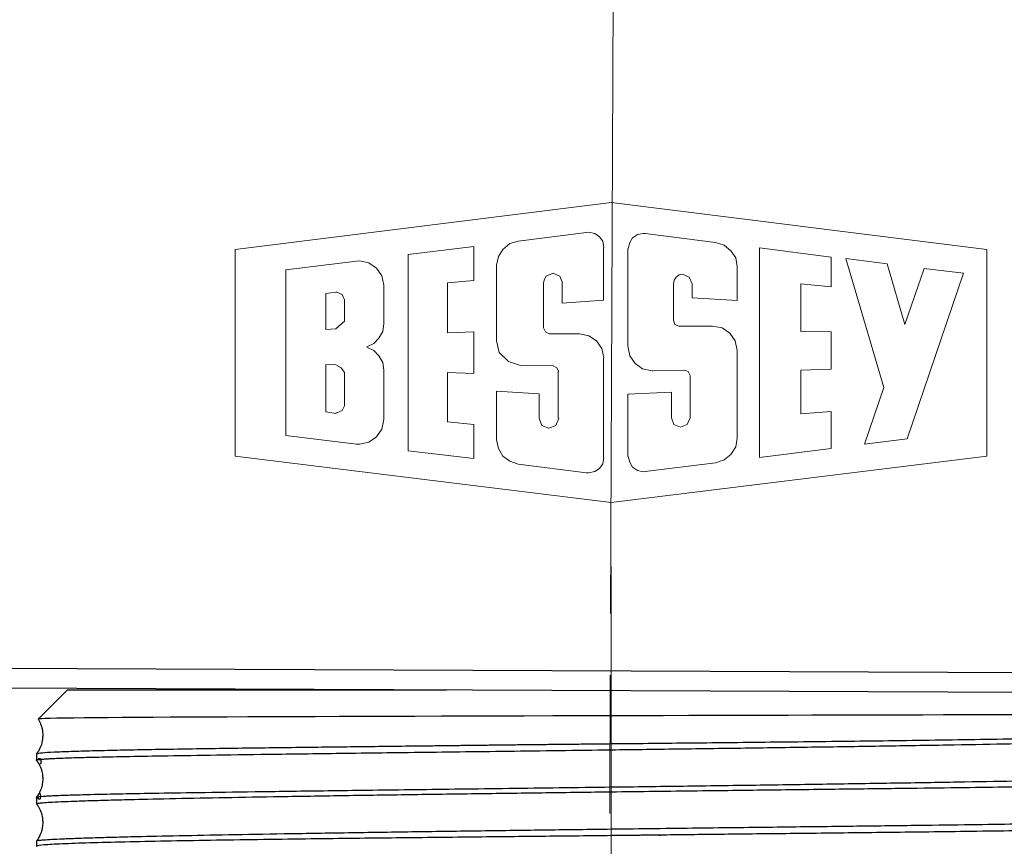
# Model space of a CAD drawing. Header units: millimetres. Extents: x 83 to 181, y 21 to 232.
# Tile 5 of 5: x 94 to 110, y 195 to 208. Entities that reach past the tile are written whole.
import ezdxf

# ---------------------------------------------------------------- set-up
doc = ezdxf.new("R2010")
doc.units = ezdxf.units.MM
doc.header["$MEASUREMENT"] = 0
doc.layers.add('Layer0000', color=7, linetype='Continuous', lineweight=20)

# ---------------------------------------------------------------- blocks, each defined once
blk = doc.blocks.new('DimBlk4')
at = {"layer": 'Layer0000', "color": 7, "linetype": 'Continuous', "lineweight": 5}
for p, q in [((103.1708304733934, 210.6666757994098), (103.1197785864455, 198.6667843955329)), ((103.1155242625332, 197.6667934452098), (103.1059520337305, 195.4168138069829))]:
    blk.add_line(p, q, dxfattribs=at)
blk = doc.blocks.new('DimBlk5')
at = {"layer": 'Layer0000', "color": 7, "linetype": 'Continuous', "lineweight": 5}
blk.add_line((103.1272719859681, 188.428129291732), (103.1272719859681, 199.428129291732), dxfattribs=at)

msp = doc.modelspace()

# ---------------------------------------------------------------- linework, layer by layer
at = {"color": 7, "linetype": 'Continuous', "lineweight": 30}
for p, q in [((83.11600960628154, 197.8234183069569), (123.1156476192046, 197.6532453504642)), ((84.31463081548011, 197.4967769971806), (121.914290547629, 197.3368144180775)), ((93.80097963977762, 196.9518369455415), (94.27727198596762, 197.4281292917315)), ((94.27727198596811, 197.428129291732), (100.450469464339, 197.428129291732)), ((98.12727198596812, 197.428129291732), (98.12727198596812, 197.4380130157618)), ((93.77727198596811, 196.3863568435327), (93.77727198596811, 196.2794065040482)), ((93.77727198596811, 195.6794065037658), (93.77727198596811, 195.5684734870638)), ((93.77727198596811, 194.9684734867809), (93.77727198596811, 194.8813164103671))]:
    msp.add_line(p, q, dxfattribs=at)
msp.add_open_spline([(103.1272719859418, 197.0040121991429), (98.00465400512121, 196.9909587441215), (93.82626907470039, 196.9770852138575), (93.8009707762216, 196.9518356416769)], degree=3, dxfattribs=at)
for points, degree, knots in [([(112.3787354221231, 197.0282480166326), (112.3780058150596, 197.0281743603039), (112.0056085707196, 197.0264319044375), (107.7060089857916, 197.0156797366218), (103.1272719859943, 197.0040121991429)], 3, [3.870964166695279, 3.870964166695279, 3.870964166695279, 3.870964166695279, 4.174709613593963, 7.269159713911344, 7.269159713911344, 7.269159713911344, 7.269159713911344]), ([(93.80106797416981, 196.9513589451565), (93.89968142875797, 196.7916345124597), (93.84871776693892, 196.4820155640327), (93.77775912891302, 196.3875915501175)], 2, [0.0807709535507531, 0.0807709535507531, 0.0807709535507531, 0.6275535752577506, 0.9811654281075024, 0.9811654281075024, 0.9811654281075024]), ([(93.77758999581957, 196.2785835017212), (93.90305326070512, 196.1062539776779), (93.84885605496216, 195.7753192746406), (93.77759503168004, 195.6802614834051)], 2, [0.01871212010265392, 0.01871212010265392, 0.01871212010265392, 0.6277329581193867, 0.981273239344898, 0.981273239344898, 0.981273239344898]), ([(93.77766127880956, 195.5674896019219), (93.90296864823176, 195.3956091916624), (93.84878898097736, 195.0642564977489), (93.77766770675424, 194.9694943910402)], 2, [0.01876266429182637, 0.01876266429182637, 0.01876266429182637, 0.6275808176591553, 0.9812190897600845, 0.9812190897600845, 0.9812190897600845])]:
    msp.add_open_spline(points, degree=degree, knots=knots, dxfattribs=at)
for points, weights in [([(103.1272719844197, 196.5505994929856), (107.8022719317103, 196.5990690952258), (112.4772718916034, 196.6420891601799), (112.4772719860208, 196.7281292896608)], [0.7201235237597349, 0.4800823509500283, 0.3600617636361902, 0.3600617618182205]), ([(112.4769498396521, 196.6359079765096), (112.4342863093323, 196.5791643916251), (108.8631072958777, 196.5215125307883), (103.1272719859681, 196.4458776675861)], [0.4955590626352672, 0.3705940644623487, 0.3320676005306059, 0.3799796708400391]), ([(103.1272719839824, 195.845877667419), (108.9074438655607, 195.9220971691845), (112.4772719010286, 195.9798591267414), (112.4772719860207, 196.0367638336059)], [0.3799796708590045, 0.3317442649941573, 0.3711179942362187, 0.4981008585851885]), ([(103.1272719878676, 195.7621278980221), (97.5203549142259, 195.6912305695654), (93.77727185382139, 195.6308411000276), (93.77727198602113, 195.5684877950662)], [0.4005098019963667, 0.3334832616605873, 0.3497590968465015, 0.4493373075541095]), ([(93.77763350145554, 194.9694481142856), (93.82436344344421, 195.0315998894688), (97.56455090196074, 195.0917894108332), (103.1272719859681, 195.1621278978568)], [0.4473848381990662, 0.3495487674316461, 0.3339237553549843, 0.4005098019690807]), ([(103.1272719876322, 195.0534988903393), (98.67939627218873, 195.0040474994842), (93.77727183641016, 194.9694570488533), (93.77727198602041, 194.8813322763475)], [0.8822335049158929, 0.5609053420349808, 0.3878786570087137, 0.363153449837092])]:
    msp.add_rational_spline(points, weights, degree=3, dxfattribs=at)
for points, weights, knots in [([(93.77771198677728, 196.3875433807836), (93.82643750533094, 196.4523502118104), (97.1985559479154, 196.4804989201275), (100.5685230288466, 196.5222469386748), (101.3563346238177, 196.5320065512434), (102.2153568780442, 196.5411449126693), (103.1272719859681, 196.5505994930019)], [0.3902960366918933, 0.4622495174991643, 0.6626326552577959, 0.9914454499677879, 0.8883888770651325, 0.79794823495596, 0.7201235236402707], [530.7791531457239, 530.7791531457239, 530.7791531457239, 530.7791531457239, 532.2227554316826, 532.2227554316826, 532.2227554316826, 532.6752095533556, 532.6752095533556, 532.6752095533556, 532.6752095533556]), ([(103.1272719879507, 196.4458776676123), (97.59073875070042, 196.3728708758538), (94.63246949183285, 196.3438497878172), (93.93647350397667, 196.298717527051), (93.83450969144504, 196.2921056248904), (93.7772719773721, 196.2857723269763), (93.77727198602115, 196.2794192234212)], [0.3799796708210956, 0.4414624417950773, 0.6452843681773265, 0.9914454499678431, 0.9192052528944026, 0.8531641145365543, 0.7933220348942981], [519.7545240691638, 519.7545240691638, 519.7545240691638, 519.7545240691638, 521.2742913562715, 521.2742913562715, 521.2742913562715, 521.5914508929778, 521.5914508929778, 521.5914508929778, 521.5914508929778]), ([(93.77727198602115, 196.2794192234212), (93.77727198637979, 196.2791557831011), (93.77737058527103, 196.2788923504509), (93.77756864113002, 196.2786289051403), (93.97304659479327, 196.0186126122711), (93.77727163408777, 196.5379263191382), (93.77727198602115, 196.2794192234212)], [0.7864474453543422, 0.7910213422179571, 0.7887298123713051, 0.7864474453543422, 0.7864474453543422, 0.7864474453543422, 0.7864474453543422], [521.5914508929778, 521.5914508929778, 521.5914508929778, 521.5914508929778, 521.6036444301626, 521.6036444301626, 521.6036444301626, 521.6044885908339, 521.6044885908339, 521.6044885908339, 521.6044885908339]), ([(112.4769922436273, 195.9234725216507), (112.467648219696, 195.9110447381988), (112.2270273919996, 195.899524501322), (111.8458873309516, 195.8869528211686), (110.661524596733, 195.8478873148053), (107.7510703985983, 195.8205940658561), (103.1272719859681, 195.7621278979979)], [0.6639756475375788, 0.7533985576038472, 0.8625551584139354, 0.9914454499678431, 0.6770608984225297, 0.4800823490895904, 0.4005098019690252], [524.4044096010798, 524.4044096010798, 524.4044096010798, 524.4044096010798, 524.9702827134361, 524.9702827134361, 524.9702827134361, 526.3505400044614, 526.3505400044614, 526.3505400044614, 526.3505400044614]), ([(93.77727198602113, 195.6794192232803), (93.77727198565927, 195.6796850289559), (93.77737236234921, 195.6799508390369), (93.77757223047, 195.6802166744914), (93.97081188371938, 195.9372359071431), (93.77727233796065, 195.4209121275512), (93.77727198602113, 195.6794192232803)], [0.8003552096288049, 0.7956569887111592, 0.798001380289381, 0.8003552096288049, 0.8003552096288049, 0.8003552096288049, 0.8003552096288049], [524.5136131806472, 524.5136131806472, 524.5136131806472, 524.5136131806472, 524.5259882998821, 524.5259882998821, 524.5259882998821, 524.526840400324, 524.526840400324, 524.526840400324, 524.526840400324]), ([(93.77757223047, 195.6802166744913), (93.78214877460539, 195.6863037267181), (93.83878772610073, 195.6923830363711), (93.93647350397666, 195.6987175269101), (94.63246949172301, 195.7438497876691), (97.59073874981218, 195.7728708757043), (103.1272719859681, 195.8458776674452)], [0.8003552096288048, 0.8583272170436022, 0.9220239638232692, 0.991445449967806, 0.6452843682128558, 0.4414624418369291, 0.3799796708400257], [524.5259882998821, 524.5259882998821, 524.5259882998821, 524.5259882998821, 524.8307727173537, 524.8307727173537, 524.8307727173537, 526.3505400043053, 526.3505400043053, 526.3505400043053, 526.3505400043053]), ([(103.1272719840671, 195.162127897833), (107.7510703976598, 195.2205940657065), (110.6615245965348, 195.2478873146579), (111.8458873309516, 195.2869528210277), (112.2347262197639, 195.2997784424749), (112.4772719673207, 195.3115078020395), (112.4772719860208, 195.3242166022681)], [0.4005098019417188, 0.4800823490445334, 0.6770608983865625, 0.991445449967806, 0.8602960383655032, 0.7495781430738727, 0.6592917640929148], [519.754524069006, 519.754524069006, 519.754524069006, 519.754524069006, 521.1347813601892, 521.1347813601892, 521.1347813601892, 521.7105727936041, 521.7105727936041, 521.7105727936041, 521.7105727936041]), ([(112.4767988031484, 195.2208122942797), (112.4167340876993, 195.1409237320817), (107.9956306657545, 195.1113565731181), (103.9899811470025, 195.0634234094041), (103.7087649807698, 195.0600582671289), (103.4209058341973, 195.0567635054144), (103.1272719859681, 195.0534988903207)], [0.3733549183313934, 0.4255686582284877, 0.6315988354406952, 0.9914454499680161, 0.9533143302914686, 0.9169103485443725, 0.8822335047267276], [518.0072636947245, 518.0072636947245, 518.0072636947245, 518.0072636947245, 519.5871152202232, 519.5871152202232, 519.5871152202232, 519.7545240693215, 519.7545240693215, 519.7545240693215, 519.7545240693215])]:
    msp.add_rational_spline(points, weights, degree=3, knots=knots, dxfattribs=at)
at = {"layer": 'Layer0000', "color": 7, "linetype": 'Continuous', "lineweight": 5}
for p, q in [((97.00888129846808, 204.5946148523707), (103.1271184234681, 205.3593561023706)), ((109.2456626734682, 204.5946148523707), (103.1271184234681, 205.3593561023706)), ((101.6132992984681, 204.7272928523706), (102.7290844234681, 204.8676489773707)), ((102.7604111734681, 204.8756342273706), (102.7290844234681, 204.8676489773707)), ((102.8617624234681, 204.8519856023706), (102.7604111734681, 204.8756342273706)), ((102.9397721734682, 204.7976244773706), (102.8617624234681, 204.8519856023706)), ((103.6501522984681, 204.8519856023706), (103.5564791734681, 204.8366293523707)), ((103.6811719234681, 204.8519856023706), (103.6501522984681, 204.8519856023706)), ((104.8282837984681, 204.7039513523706), (103.6811719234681, 204.8519856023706)), ((101.4806212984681, 204.6882879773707), (101.3632995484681, 204.5946148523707)), ((101.6132992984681, 204.7272928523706), (101.4806212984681, 204.6882879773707)), ((102.9944404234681, 204.7272928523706), (102.9397721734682, 204.7976244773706)), ((103.0101037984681, 204.6259416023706), (102.9944404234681, 204.7272928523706)), ((103.4314792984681, 204.7039513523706), (103.4081377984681, 204.6102782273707)), ((103.4784694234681, 204.7819611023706), (103.4314792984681, 204.7039513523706)), ((103.5564791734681, 204.8366293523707), (103.4784694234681, 204.7819611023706)), ((104.9689470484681, 204.6649464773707), (104.8282837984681, 204.7039513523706)), ((97.00888129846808, 202.9167909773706), (97.00888129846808, 204.5946148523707)), ((99.82613892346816, 204.5086198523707), (100.8952410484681, 204.6412978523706)), ((100.8952410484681, 204.0872443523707), (100.8952410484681, 204.6412978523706)), ((101.3632995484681, 204.5946148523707), (101.2932750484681, 204.4776002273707)), ((103.0024256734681, 203.7675272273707), (103.0024256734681, 204.6259416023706)), ((103.4001525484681, 203.0181422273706), (103.4001525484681, 204.6102782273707)), ((105.0782835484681, 204.5712733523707), (104.9689470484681, 204.6649464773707)), ((105.1562932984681, 204.4542587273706), (105.0782835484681, 204.5712733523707)), ((106.7091172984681, 204.4696149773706), (105.5463420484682, 204.6179563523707)), ((105.5463420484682, 202.9167909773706), (105.5463420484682, 204.6179563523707)), ((109.2456626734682, 202.9167909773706), (109.2456626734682, 204.5946148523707)), ((109.2456626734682, 204.5946148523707), (109.2456626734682, 201.2309818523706)), ((97.8359689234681, 204.2589272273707), (98.98308079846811, 204.3995904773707)), ((99.03007092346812, 204.4072686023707), (98.98308079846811, 204.3995904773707)), ((99.18609042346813, 204.3759418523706), (99.03007092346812, 204.4072686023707)), ((99.31109029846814, 204.2902539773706), (99.18609042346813, 204.3759418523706)), ((99.82613892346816, 202.9167909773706), (99.82613892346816, 204.5086198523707)), ((101.2932750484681, 204.4776002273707), (101.2619482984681, 204.3369369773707)), ((105.1796347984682, 204.3135954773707), (105.1562932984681, 204.4542587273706)), ((106.7091172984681, 204.1809174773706), (106.7091172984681, 204.4696149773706)), ((107.5675316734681, 202.3470741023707), (106.9511317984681, 204.4462734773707)), ((107.6221999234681, 204.3605856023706), (106.9511317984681, 204.4462734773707)), ((107.9108974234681, 203.3694932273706), (107.6221999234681, 204.3605856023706)), ((97.8359689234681, 204.2589272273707), (97.8359689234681, 202.9167909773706)), ((99.3967781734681, 204.1652541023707), (99.31109029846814, 204.2902539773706)), ((101.2619482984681, 203.1041372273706), (101.2619482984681, 204.3369369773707)), ((102.1827090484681, 204.2042589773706), (102.0736796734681, 204.1575759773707)), ((102.2920455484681, 204.1575759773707), (102.1827090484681, 204.2042589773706)), ((105.1796347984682, 203.7595419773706), (105.1796347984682, 204.3135954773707)), ((107.9108974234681, 203.3694932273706), (108.2232435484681, 204.2825758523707)), ((107.9499022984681, 201.5120012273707), (108.8629849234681, 204.2042589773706)), ((108.8629849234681, 204.2042589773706), (108.2232435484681, 204.2825758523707)), ((99.42810492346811, 204.0092346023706), (99.3967781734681, 204.1652541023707)), ((100.8952410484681, 204.0872443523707), (100.4658802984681, 204.0482394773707)), ((100.4658802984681, 204.0482394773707), (100.4658802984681, 203.2368152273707)), ((102.0423529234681, 204.1108929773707), (102.0266895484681, 204.0482394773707)), ((102.0266895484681, 204.0482394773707), (102.0266895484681, 203.3148249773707)), ((102.0736796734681, 204.1575759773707), (102.0423529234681, 204.1108929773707)), ((102.3390356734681, 204.0482394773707), (102.2920455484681, 204.1575759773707)), ((102.331050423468, 203.7205371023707), (102.331050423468, 204.0482394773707)), ((104.1572156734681, 204.0952296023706), (104.1415522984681, 204.0325761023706)), ((104.1885424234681, 204.1419126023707), (104.1572156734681, 204.0952296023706)), ((104.2352254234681, 204.1809174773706), (104.1885424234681, 204.1419126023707)), ((104.2898936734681, 204.1889027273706), (104.2352254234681, 204.1809174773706)), ((104.3992301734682, 204.1419126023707), (104.2898936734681, 204.1889027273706)), ((104.4459131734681, 204.0325761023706), (104.3992301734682, 204.1419126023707)), ((106.7091172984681, 203.9858931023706), (106.7091172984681, 204.1809174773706)), ((98.48369554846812, 203.8765566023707), (98.6477002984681, 203.8998981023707)), ((98.48369554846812, 203.4551811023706), (98.48369554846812, 203.8765566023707)), ((98.66336367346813, 203.8998981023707), (98.6477002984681, 203.8998981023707)), ((98.74905154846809, 203.8608932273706), (98.66336367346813, 203.8998981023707)), ((99.42810492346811, 203.5721957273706), (99.42810492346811, 204.0092346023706)), ((104.1415522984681, 203.4395177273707), (104.1415522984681, 204.0325761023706)), ((104.4459131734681, 203.8065321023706), (104.4459131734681, 204.0325761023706)), ((106.2174101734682, 203.3928347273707), (106.2174101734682, 204.0325761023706)), ((106.7091172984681, 203.9858931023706), (106.2174101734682, 204.0325761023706)), ((98.78805642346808, 203.7752053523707), (98.74905154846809, 203.8608932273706)), ((98.78805642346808, 203.4941859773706), (98.78805642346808, 203.7752053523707)), ((103.0024256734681, 203.7675272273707), (102.331050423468, 203.7205371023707)), ((104.4459131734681, 203.8065321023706), (105.1796347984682, 203.7595419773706)), ((99.42810492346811, 203.3848494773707), (99.42810492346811, 203.5721957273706)), ((98.48369554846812, 203.2911763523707), (98.48369554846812, 203.4551811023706)), ((98.6477002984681, 203.2991616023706), (98.78805642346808, 203.4238543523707)), ((98.78805642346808, 203.4238543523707), (98.78805642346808, 203.4941859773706)), ((104.1415522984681, 203.4395177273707), (104.1652009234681, 203.3694932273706)), ((98.6477002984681, 203.2991616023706), (98.48369554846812, 203.2911763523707)), ((99.35009517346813, 203.1508202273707), (99.41244154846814, 203.2601567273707)), ((99.41244154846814, 203.2601567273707), (99.42810492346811, 203.3848494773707)), ((100.4658802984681, 203.2368152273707), (100.8952410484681, 203.2521714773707)), ((100.8952410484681, 203.2521714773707), (100.8952410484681, 202.5734252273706)), ((102.0266895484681, 203.3148249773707), (102.0580162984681, 203.2521714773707)), ((102.0580162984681, 203.2521714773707), (102.1203626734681, 203.2211518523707)), ((104.1652009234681, 203.3694932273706), (104.2352254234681, 203.3458446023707)), ((104.7816007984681, 203.3458446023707), (104.2352254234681, 203.3458446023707)), ((104.9376202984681, 203.3148249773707), (104.7816007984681, 203.3458446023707)), ((105.0626201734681, 203.2288299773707), (104.9376202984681, 203.3148249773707)), ((106.2174101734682, 203.2601567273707), (106.2174101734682, 203.3928347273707)), ((106.7091172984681, 203.2521714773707), (106.2174101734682, 203.2601567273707)), ((106.7091172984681, 203.2521714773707), (106.7091172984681, 202.6434497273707)), ((99.26410017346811, 203.0651323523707), (99.35009517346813, 203.1508202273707)), ((101.2619482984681, 203.1041372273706), (101.3089384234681, 202.9167909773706)), ((102.6120697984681, 203.2211518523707), (102.1203626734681, 203.2211518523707)), ((102.7680892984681, 203.1898251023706), (102.6120697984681, 203.2211518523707)), ((102.8930891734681, 203.1041372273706), (102.7680892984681, 203.1898251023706)), ((102.9787770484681, 202.9791373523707), (102.8930891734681, 203.1041372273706)), ((105.1483080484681, 203.1041372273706), (105.0626201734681, 203.2288299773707)), ((105.1796347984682, 202.9478106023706), (105.1483080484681, 203.1041372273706)), ((97.00888129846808, 202.9167909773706), (97.00888129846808, 201.2309818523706)), ((97.8359689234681, 201.5666694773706), (97.8359689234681, 202.9167909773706)), ((99.1547636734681, 203.0104641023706), (99.26410017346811, 203.0651323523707)), ((99.26410017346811, 202.9478106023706), (99.1547636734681, 203.0024788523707)), ((99.35009517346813, 202.8621227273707), (99.26410017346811, 202.9478106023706)), ((99.82613892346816, 202.9167909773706), (99.82613892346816, 201.3169768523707)), ((101.3089384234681, 202.9167909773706), (101.4569726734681, 202.7684496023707)), ((103.0101037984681, 202.8307959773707), (102.9787770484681, 202.9791373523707)), ((103.4001525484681, 203.0181422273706), (103.4314792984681, 202.8621227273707)), ((105.1796347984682, 202.9478106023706), (105.1796347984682, 201.5196793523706)), ((105.5463420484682, 202.9167909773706), (105.5463420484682, 201.2076403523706)), ((109.2456626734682, 202.9167909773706), (109.2456626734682, 201.2309818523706)), ((99.41244154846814, 202.7527862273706), (99.35009517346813, 202.8621227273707)), ((101.4569726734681, 202.7684496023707), (101.6523041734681, 202.7061032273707)), ((103.0024256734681, 202.8231178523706), (103.0024256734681, 201.1999622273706)), ((103.4314792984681, 202.8621227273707), (103.5174742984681, 202.7371228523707)), ((98.48369554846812, 202.7217666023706), (98.48369554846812, 202.3157473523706)), ((98.6477002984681, 202.7137813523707), (98.48369554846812, 202.7217666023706)), ((98.73338817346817, 202.6670983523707), (98.6477002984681, 202.7137813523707)), ((98.78805642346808, 202.5890886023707), (98.73338817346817, 202.6670983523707)), ((99.42810492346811, 202.6280934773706), (99.41244154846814, 202.7527862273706)), ((99.42810492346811, 202.6280934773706), (99.42810492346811, 202.3547522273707)), ((102.1827090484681, 202.6981179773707), (101.6523041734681, 202.7061032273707)), ((102.2453625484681, 202.6670983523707), (102.1827090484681, 202.6981179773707)), ((102.2763821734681, 202.6044448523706), (102.2453625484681, 202.6670983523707)), ((102.2687040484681, 202.6044448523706), (102.2687040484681, 201.8476888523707)), ((103.5174742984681, 202.7371228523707), (103.6421670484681, 202.6514349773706)), ((103.6421670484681, 202.6514349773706), (103.7981865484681, 202.6201082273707)), ((103.7981865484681, 202.6201082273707), (103.8061717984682, 202.6201082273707)), ((103.8061717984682, 202.6201082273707), (104.3212204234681, 202.6280934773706)), ((104.3835667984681, 202.6044448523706), (104.3212204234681, 202.6280934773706)), ((104.4148935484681, 202.5420984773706), (104.3835667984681, 202.6044448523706)), ((106.7091172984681, 202.6434497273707), (106.2174101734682, 202.6280934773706)), ((106.2174101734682, 202.6280934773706), (106.2174101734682, 202.5030936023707)), ((98.78805642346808, 202.5890886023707), (98.78805642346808, 202.3237326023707)), ((100.8952410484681, 202.5734252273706), (100.4658802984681, 202.5890886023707)), ((100.4658802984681, 202.5890886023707), (100.4658802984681, 201.7850353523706)), ((104.4148935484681, 202.5344203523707), (104.4148935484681, 201.8553669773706)), ((106.2174101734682, 202.5030936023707), (106.2174101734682, 201.9177133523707)), ((98.48369554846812, 202.3157473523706), (98.48369554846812, 201.9490401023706)), ((98.78805642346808, 202.3237326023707), (98.78805642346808, 202.0503913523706)), ((99.42810492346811, 202.3547522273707), (99.42810492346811, 201.8240402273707)), ((101.9566650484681, 202.2457228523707), (101.2619482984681, 202.2847277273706)), ((101.2619482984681, 202.2847277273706), (101.2619482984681, 201.4963378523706)), ((107.2554926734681, 201.4263133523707), (107.5675316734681, 202.3470741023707)), ((101.9566650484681, 202.2457228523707), (101.9566650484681, 201.8476888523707)), ((103.4001525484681, 202.2377376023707), (103.4001525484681, 201.2233037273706)), ((104.1105326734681, 202.2690643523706), (104.1105326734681, 201.8553669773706)), ((98.66336367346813, 201.9333767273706), (98.74905154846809, 201.9723816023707)), ((98.74905154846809, 201.9723816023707), (98.78805642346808, 202.0503913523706)), ((106.7091172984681, 201.9567182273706), (106.2174101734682, 201.9177133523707)), ((106.7091172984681, 201.9567182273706), (106.7091172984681, 201.3559817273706)), ((98.48369554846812, 201.9490401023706), (98.6477002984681, 201.9256986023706)), ((98.6477002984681, 201.9333767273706), (98.66336367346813, 201.9333767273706)), ((99.3967781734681, 201.6680207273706), (99.42810492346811, 201.8240402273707)), ((101.9566650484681, 201.8476888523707), (102.0033480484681, 201.7303671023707)), ((102.2296991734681, 201.7303671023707), (102.2763821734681, 201.8476888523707)), ((104.1105326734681, 201.8553669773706), (104.1495375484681, 201.7460304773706)), ((104.3679034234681, 201.7460304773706), (104.4148935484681, 201.8553669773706)), ((99.31109029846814, 201.5433279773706), (99.3967781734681, 201.6680207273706)), ((100.8952410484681, 201.7460304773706), (100.4658802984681, 201.7850353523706)), ((100.8952410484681, 201.7460304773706), (100.8952410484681, 201.1919769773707)), ((102.0033480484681, 201.7303671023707), (102.1126845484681, 201.6836841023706)), ((102.1126845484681, 201.6836841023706), (102.2296991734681, 201.7303671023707)), ((104.1495375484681, 201.7460304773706), (104.2588740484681, 201.6993474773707)), ((104.2588740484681, 201.6993474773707), (104.3679034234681, 201.7460304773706)), ((97.8359689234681, 201.5666694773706), (98.98308079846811, 201.4263133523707)), ((99.18609042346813, 201.4573329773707), (99.31109029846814, 201.5433279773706)), ((101.2619482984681, 201.4963378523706), (101.2932750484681, 201.3559817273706)), ((105.1562932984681, 201.3793232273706), (105.1796347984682, 201.5196793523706)), ((107.2554926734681, 201.4263133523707), (107.9499022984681, 201.5120012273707)), ((98.98308079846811, 201.4263133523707), (99.03007092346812, 201.4263133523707)), ((99.03007092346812, 201.4263133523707), (99.18609042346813, 201.4573329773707)), ((99.82613892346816, 201.3169768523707), (100.8952410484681, 201.1919769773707)), ((101.2932750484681, 201.3559817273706), (101.3632995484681, 201.2309818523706)), ((105.0782835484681, 201.2543233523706), (105.1562932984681, 201.3793232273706)), ((106.7091172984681, 201.3559817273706), (105.5463420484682, 201.2076403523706)), ((97.00888129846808, 201.2309818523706), (103.1271184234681, 200.4739187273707)), ((101.3632995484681, 201.2309818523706), (101.4806212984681, 201.1452939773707)), ((102.9944404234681, 201.1062891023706), (103.0101037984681, 201.2076403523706)), ((109.2456626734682, 201.2309818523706), (103.1271184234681, 200.4739187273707)), ((103.4081377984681, 201.2233037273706), (103.4314792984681, 201.1296306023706)), ((104.8282837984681, 201.1219524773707), (104.9689470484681, 201.1686354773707)), ((104.9689470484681, 201.1686354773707), (105.0782835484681, 201.2543233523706)), ((101.4806212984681, 201.1452939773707), (101.6132992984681, 201.0983038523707)), ((101.6132992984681, 201.0983038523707), (102.7290844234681, 200.9579477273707)), ((102.8617624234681, 200.9812892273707), (102.9397721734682, 201.0282793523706)), ((102.9397721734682, 201.0282793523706), (102.9944404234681, 201.1062891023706)), ((103.4314792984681, 201.1296306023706), (103.4784694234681, 201.0516208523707)), ((103.4784694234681, 201.0516208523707), (103.5564791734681, 200.9969526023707)), ((103.5564791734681, 200.9969526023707), (103.6501522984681, 200.9736111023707)), ((104.8282837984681, 201.1219524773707), (103.6811719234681, 200.9812892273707)), ((102.7290844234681, 200.9579477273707), (102.7604111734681, 200.9579477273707)), ((102.7604111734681, 200.9579477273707), (102.8617624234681, 200.9812892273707)), ((103.6501522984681, 200.9736111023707), (103.6811719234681, 200.9812892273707))]:
    msp.add_line(p, q, dxfattribs=at)
at = {"layer": 'Layer0000', "lineweight": 5}
msp.add_line((103.4001525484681, 202.2377376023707), (104.1105326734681, 202.2690643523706), dxfattribs=at)

# ---------------------------------------------------------------- block references
for name in ['DimBlk4', 'DimBlk5']:
    msp.add_blockref(name, (0, 0))

doc.saveas('drawing.dxf')
